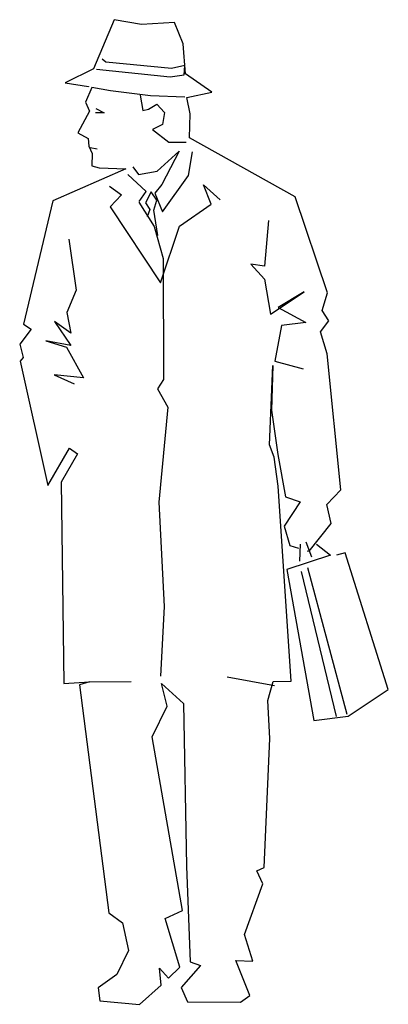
# Model space of a CAD drawing. Header units: millimetres. Extents: x 319.3 to 319.99, y 203.85 to 205.68.
import ezdxf

# ---------------------------------------------------------------- set-up
doc = ezdxf.new("R2010")
doc.units = ezdxf.units.MM
doc.layers.add('GENTE', color=4, linetype='Continuous')

# ---------------------------------------------------------------- blocks, each defined once
blk = doc.blocks.new('B-G9')
at = {"layer": 'GENTE'}
for p, q in [((0.5231, 1.8606), (0.507, 1.9)), ((0.5276, 1.8047), (0.5231, 1.8606)), ((0.5764, 1.77), (0.5276, 1.8047)), ((0.5296, 1.7606), (0.5764, 1.77)), ((0.5362, 1.7302), (0.5296, 1.7606)), ((0.5348, 1.6854), (0.5362, 1.7302)), ((0.7314, 1.5755), (0.5348, 1.6854)), ((0.3499, 1.6673), (0.3629, 1.665)), ((0.4164, 1.6274), (0.2805, 1.5681)), ((0.3666, 1.6294), (0.3668, 1.6291)), ((0.3668, 1.6291), (0.4164, 1.6274)), ((0.2805, 1.5681), (0.2253, 1.3379)), ((0.792, 1.3967), (0.7314, 1.5755)), ((0.7822, 1.3637), (0.792, 1.3967)), ((0.7943, 1.3444), (0.7822, 1.3637)), ((0.7787, 1.3237), (0.7943, 1.3444)), ((0.2397, 1.329), (0.2185, 1.3009)), ((0.2253, 1.3379), (0.2397, 1.329)), ((0.7914, 1.2829), (0.7787, 1.3237)), ((0.2185, 1.3009), (0.225, 1.2761)), ((0.225, 1.2761), (0.2194, 1.269)), ((0.2194, 1.269), (0.2709, 1.0376)), ((0.8165, 1.0291), (0.7914, 1.2829)), ((0.6836, 1.1131), (0.6898, 1.2612)), ((0.6898, 1.2612), (0.6876, 1.1779)), ((0.6876, 1.1779), (0.6994, 1.0952)), ((0.2709, 1.0376), (0.3112, 1.1067)), ((0.3112, 1.1067), (0.3264, 1.0963)), ((0.6927, 1.0901), (0.6836, 1.1131)), ((0.3264, 1.0963), (0.2957, 1.0438)), ((0.6998, 1.0363), (0.6927, 1.0901)), ((0.6994, 1.0952), (0.7135, 1.0162)), ((0.2957, 1.0438), (0.301, 0.6686)), ((0.7244, 0.6728), (0.6998, 1.0363)), ((0.7908, 1.0022), (0.8165, 1.0291)), ((0.7135, 1.0162), (0.7412, 1.0072)), ((0.7412, 1.0072), (0.7113, 0.9618)), ((0.7988, 0.9669), (0.7908, 1.0022)), ((0.7113, 0.9618), (0.7219, 0.9254)), ((0.7578, 0.9149), (0.7988, 0.9669)), ((0.7219, 0.9254), (0.7379, 0.9207)), ((0.7407, 0.9282), (0.7396, 0.8963)), ((0.7626, 0.9039), (0.7521, 0.9321)), ((0.7715, 0.9282), (0.7973, 0.9078)), ((0.7973, 0.9078), (0.7163, 0.8809)), ((0.754, 0.916), (0.7578, 0.9149)), ((0.8249, 0.9121), (0.8088, 0.9078)), ((0.9051, 0.6573), (0.8249, 0.9121)), ((0.7163, 0.8809), (0.7665, 0.5996)), ((0.7549, 0.8847), (0.8282, 0.6112)), ((0.8088, 0.6073), (0.7433, 0.877)), ((0.6932, 0.6641), (0.6051, 0.6804)), ((0.301, 0.6686), (0.3484, 0.6713)), ((0.3484, 0.6713), (0.3298, 0.6658)), ((0.3298, 0.6658), (0.3848, 0.2414)), ((0.3484, 0.6713), (0.4262, 0.6724)), ((0.4828, 0.6684), (0.5234, 0.6312)), ((0.493, 0.6265), (0.4828, 0.6684)), ((0.6805, 0.6371), (0.6907, 0.6722)), ((0.6907, 0.6722), (0.7244, 0.6728)), ((0.8302, 0.6078), (0.9051, 0.6573)), ((0.4653, 0.5692), (0.493, 0.6265)), ((0.5234, 0.6312), (0.529, 0.3281)), ((0.6846, 0.5663), (0.6805, 0.6371)), ((0.7665, 0.5996), (0.8302, 0.6078)), ((0.5215, 0.2456), (0.4653, 0.5692)), ((0.6738, 0.3256), (0.6846, 0.5663)), ((0.529, 0.3281), (0.5363, 0.1496)), ((0.6604, 0.3193), (0.6738, 0.3256)), ((0.6714, 0.2952), (0.6604, 0.3193)), ((0.6373, 0.2009), (0.6714, 0.2952)), ((0.3848, 0.2414), (0.4103, 0.2228)), ((0.4896, 0.2305), (0.5215, 0.2456)), ((0.4103, 0.2228), (0.4212, 0.1709)), ((0.5169, 0.14), (0.4896, 0.2305)), ((0.6529, 0.1512), (0.6373, 0.2009)), ((0.4212, 0.1709), (0.3995, 0.1261)), ((0.5363, 0.1496), (0.5555, 0.1432)), ((0.6211, 0.1521), (0.6529, 0.1512)), ((0.6471, 0.0872), (0.6211, 0.1521)), ((0.4788, 0.138), (0.4954, 0.1194)), ((0.4823, 0.1065), (0.4788, 0.138)), ((0.4954, 0.1194), (0.5169, 0.14)), ((0.5555, 0.1432), (0.5194, 0.1022)), ((0.3995, 0.1261), (0.3649, 0.1015)), ((0.3649, 0.1015), (0.3677, 0.0774)), ((0.4414, 0.0707), (0.4823, 0.1065)), ((0.5194, 0.1022), (0.5311, 0.0751)), ((0.3677, 0.0774), (0.4414, 0.0707)), ((0.5311, 0.0751), (0.6296, 0.0746)), ((0.6296, 0.0746), (0.6471, 0.0872))]:
    blk.add_line(p, q, dxfattribs=at)
for points in [[(0.507, 1.9), (0.4455, 1.8962), (0.3944, 1.9053), (0.3562, 1.814), (0.3034, 1.788), (0.3467, 1.7807), (0.3467, 1.7805)], [(0.3617, 1.8131), (0.4988, 1.7989), (0.5249, 1.8027), (0.5261, 1.8197), (0.5014, 1.8145), (0.3787, 1.8262), (0.3722, 1.8315)], [(0.3526, 1.7791), (0.3408, 1.7518), (0.3486, 1.7348), (0.3265, 1.6943), (0.3461, 1.6838), (0.3473, 1.6695), (0.3538, 1.6563), (0.3526, 1.633), (0.3668, 1.6291)], [(0.5261, 1.7609), (0.4623, 1.7635), (0.3878, 1.7726), (0.3526, 1.7791)], [(0.4427, 1.7649), (0.4479, 1.736), (0.4583, 1.7388), (0.474, 1.7479), (0.4884, 1.7322), (0.4844, 1.7099), (0.4661, 1.7008), (0.4961, 1.6773), (0.5289, 1.6773)], [(0.3605, 1.7401), (0.3761, 1.7318), (0.3594, 1.7318)], [(0.429, 1.6314), (0.44, 1.6169), (0.4745, 1.623), (0.5154, 1.6606), (0.4833, 1.5982), (0.4702, 1.5823), (0.4845, 1.5471), (0.533, 1.615), (0.5403, 1.6594)], [(0.4413, 1.5663), (0.4544, 1.5852), (0.4201, 1.617)], [(0.3855, 1.5953), (0.408, 1.5793), (0.3871, 1.5564), (0.4809, 1.4148), (0.5159, 1.5206), (0.5753, 1.5618), (0.5611, 1.5978), (0.5921, 1.5699)], [(0.4756, 1.5032), (0.4685, 1.5507), (0.4737, 1.5692), (0.4633, 1.5849), (0.453, 1.5641), (0.4612, 1.5518), (0.4561, 1.5383)], [(0.4405, 1.5654), (0.4692, 1.5197), (0.486, 1.4604), (0.4863, 1.2348), (0.4751, 1.2174), (0.4942, 1.1836), (0.4778, 1.0063), (0.4876, 0.8117), (0.4811, 0.6821)], [(0.6823, 1.5309), (0.6748, 1.4461), (0.6489, 1.4499), (0.6743, 1.422), (0.6855, 1.3564), (0.7487, 1.3983), (0.7, 1.3689), (0.7517, 1.3409), (0.7061, 1.3356), (0.6936, 1.269), (0.7465, 1.2546)], [(0.3098, 1.4964), (0.3238, 1.4015), (0.3062, 1.3597), (0.3138, 1.3212), (0.2835, 1.3432), (0.3137, 1.2982), (0.2674, 1.307), (0.3059, 1.2949), (0.3374, 1.2381), (0.283, 1.2439), (0.32, 1.2267)]]:
    blk.add_lwpolyline(points, dxfattribs=at)

msp = doc.modelspace()

# ---------------------------------------------------------------- block references
at = {"layer": 'GENTE'}
msp.add_blockref('B-G9', (319.0849, 203.777), dxfattribs=at)

doc.saveas('drawing.dxf')
